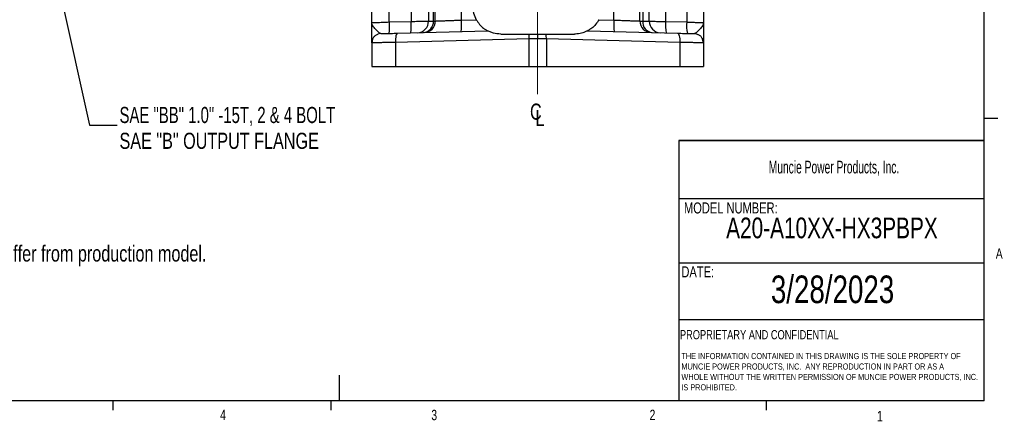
# Model space of a CAD drawing. Header units: inches. Extents: x 0.4 to 16.6, y 0.2 to 10.8.
# Tile 8 of 17: x 7.7 to 16.6, y 0.2 to 3.8. Entities that reach past the tile are written whole.
import ezdxf

# ---------------------------------------------------------------- set-up
doc = ezdxf.new("R2010")
doc.units = ezdxf.units.IN
doc.header["$MEASUREMENT"] = 0
doc.linetypes.add('CENTERX2', pattern=[0.8, 0.5, -0.1, 0.1, -0.1])
doc.layers.add('BORDER', color=7, linetype='Continuous', lineweight=25)
doc.layers.add('SLD-0', color=7, linetype='Continuous', lineweight=25)
doc.styles.add('SLDTEXTSTYLE0', font='TXT', dxfattribs={"width": 0.75})
doc.styles.add('SLDTEXTSTYLE1', font='TXT', dxfattribs={"width": 0.605})
doc.styles.add('SLDTEXTSTYLE2', font='TXT', dxfattribs={"width": 0.691667})
doc.dimstyles.new('SLDDIMSTYLE1', dxfattribs={"dimtxt": 0.18, "dimasz": 0.13, "dimexe": 0, "dimexo": 0.0625, "dimgap": 0, "dimtad": 0, "dimtih": 1, "dimtoh": 1, "dimdec": 0, "dimrnd": 1e-09, "dimzin": 0, "dimdsep": 46, "dimtxsty": 'Standard', "dimsah": 1, "dimcen": 0.09, "dimadec": 0, "dimazin": 0, "dimtfac": 0.13, "dimtdec": 0, "dimtofl": 0, "dimtmove": 0, "dimatfit": 3, "dimfxl": 0, "dimfrac": 2, "dimtolj": 1, "dimtzin": 0, "dimarcsym": 0})

# ---------------------------------------------------------------- blocks, each defined once
blk = doc.blocks.new('SW_NOTE_0')
at = {"layer": 'SLD-0', "color": 0, "char_height": 0.055, "attachment_point": 1, "style": 'SLDTEXTSTYLE0'}
for s, insert in [('THE INFORMATION CONTAINED IN THIS DRAWING IS THE SOLE PROPERTY OF', (0, 0.0709)), ('MUNCIE POWER PRODUCTS, INC.  ANY REPRODUCTION IN PART OR AS A', (0, -0.0235)), ('WHOLE WITHOUT THE WRITTEN PERMISSION OF MUNCIE POWER PRODUCTS, INC.', (0, -0.1178)), ('IS PROHIBITED.', (0, -0.2122))]:
    blk.add_mtext(s, dxfattribs=dict(at, insert=insert))
blk = doc.blocks.new('SW_SYMBOL_MOD_CL')
at = {"layer": 'SLD-0', "color": 0, "char_height": 30.8, "attachment_point": 5, "style": 'SLDTEXTSTYLE0'}
for s, insert in [('C', (15.7, 23.6)), ('L', (23.6, 11.8))]:
    blk.add_mtext(s, dxfattribs=dict(at, insert=insert))
blk = doc.blocks.new('SW_NOTE_0_1')
at = {"layer": 'SLD-0', "color": 0, "char_height": 0.145833, "attachment_point": 1}
for s, insert, style in [('SAE "BB" 1.0" -15T, 2 & 4 BOLT', (0.0213, 0.166), 'SLDTEXTSTYLE2'), ('SAE "B" OUTPUT FLANGE', (0.0213, -0.0678), 'SLDTEXTSTYLE0')]:
    blk.add_mtext(s, dxfattribs=dict(at, insert=insert, style=style))

msp = doc.modelspace()

# ---------------------------------------------------------------- linework, layer by layer
at = {"color": 7, "linetype": 'Continuous', "lineweight": 25}
for p, q in [((13.29, 4.6736), (13.29, 3.8303)), ((11.3984, 3.8304), (11.3984, 4.5351)), ((11.415, 3.8305), (11.415, 4.5322)), ((11.6509, 3.8393), (11.6509, 4.5322)), ((13.0291, 3.8393), (13.0291, 4.5322)), ((13.265, 3.8305), (13.265, 4.5322)), ((10.84, 3.8155), (10.84, 3.9675)), ((10.9994, 3.8223), (10.9994, 3.9675)), ((11.1962, 3.9675), (11.1962, 3.8274)), ((11.3538, 3.9675), (11.3538, 3.829)), ((13.3499, 3.8284), (13.3499, 3.9675)), ((13.497, 3.9675), (13.497, 3.827)), ((13.6879, 3.9675), (13.6879, 3.822)), ((13.84, 3.9675), (13.84, 3.8155)), ((11.6509, 3.8393), (11.7854, 3.8428)), ((12.8947, 3.8428), (13.0291, 3.8393)), ((10.9994, 3.8223), (11.1962, 3.8274)), ((11.0746, 3.7203), (11.8893, 3.7417)), ((12.7908, 3.7417), (13.6054, 3.7203)), ((13.497, 3.827), (13.6879, 3.822)), ((13.8348, 3.8157), (13.84, 3.8155)), ((13.8393, 3.8045), (13.8373, 3.8156)), ((13.84, 3.8155), (13.8374, 3.8042)), ((12.2611, 3.6686), (11.0544, 3.637)), ((12.0067, 3.7128), (12.2634, 3.7128)), ((12.34, 3.6701), (12.2611, 3.6686)), ((12.2611, 3.6686), (12.2611, 3.4195)), ((12.419, 3.6686), (12.34, 3.6701)), ((12.4167, 3.7128), (12.6734, 3.7128)), ((12.419, 3.6686), (12.419, 3.4195)), ((13.6257, 3.637), (12.419, 3.6686)), ((10.84, 3.633), (10.84, 3.4195)), ((11.0544, 3.637), (11.0544, 3.4195)), ((13.6257, 3.637), (13.6257, 3.4195)), ((13.84, 3.633), (13.8326, 3.6331)), ((13.84, 3.633), (13.84, 3.4195)), ((10.84, 3.4195), (11.0544, 3.4195)), ((11.0544, 3.4195), (12.2611, 3.4195)), ((12.2611, 3.4195), (12.419, 3.4195)), ((12.419, 3.4195), (13.6257, 3.4195)), ((13.6257, 3.4195), (13.84, 3.4195))]:
    msp.add_line(p, q, dxfattribs=at)
at = {"color": 7, "linetype": 'Continuous', "lineweight": 25, "flags": 128}
for points in [[(10.9212, 3.7163), (10.9052, 3.7143), (10.8907, 3.7096)], [(11.0746, 3.7203), (11.0703, 3.7186), (11.0663, 3.7138), (11.0626, 3.7061), (11.0595, 3.6957), (11.057, 3.6831), (11.0553, 3.6688), (11.0544, 3.6532), (11.0544, 3.637)], [(13.6054, 3.7203), (13.6097, 3.7186), (13.6138, 3.7138), (13.6175, 3.7061), (13.6206, 3.6957), (13.6231, 3.6831), (13.6248, 3.6688), (13.6256, 3.6532), (13.6257, 3.637)], [(13.7589, 3.7163), (13.7748, 3.7143), (13.7894, 3.7096)]]:
    msp.add_lwpolyline(points, dxfattribs=at)
at = {"color": 7, "linetype": 'Continuous', "lineweight": 25}
for centre, radius, start, end in [((12.0067, 3.9661), 0.2533, 180, 209.11783), ((11.2504, 3.8284), 0.1034, 271.80509, 0.3396), ((11.2996, 3.825), 0.0989, 274.58207, 3.10305), ((11.311, 3.8305), 0.104, 271.5, 0), ((11.0531, 3.7978), 0.5993, 354.02379, 3.97697), ((13.627, 3.7978), 0.5993, 176.02303, 185.97621), ((13.369, 3.8305), 0.104, 180, 268.5), ((13.3865, 3.8225), 0.0968, 175.36967, 263.61457), ((13.4523, 3.8267), 0.1024, 179.05826, 267.63594), ((10.4016, 3.7807), 0.5993, 354.02379, 3.97697), ((10.5984, 3.7859), 0.5993, 354.02379, 3.97697), ((13.8005, 3.7933), 0.3054, 173.67196, 193.30944), ((13.9914, 3.7883), 0.3054, 173.67196, 193.30944), ((10.9234, 3.633), 0.0833, 150.53653, 180), ((12.5307, 3.6765), 0.2698, 172.26346, 181.66845), ((12.1493, 3.6765), 0.2698, 358.33155, 7.73654), ((13.7567, 3.633), 0.0833, 0, 29.46347)]:
    msp.add_arc(centre, radius, start, end, dxfattribs=at)
for points, knots in [([(11.1962, 3.8274), (11.218, 3.8276), (11.2562, 3.828), (11.3047, 3.8285), (11.34, 3.8288), (11.3493, 3.8289), (11.3538, 3.829)], [0, 0, 0, 0, 0.285011, 0.499936, 0.757669, 1, 1, 1, 1]), ([(11.3538, 3.829), (11.3585, 3.8291), (11.3678, 3.8294), (11.3881, 3.8301), (11.3984, 3.8304)], [0, 0, 0, 0, 0.4960907, 1, 1, 1, 1]), ([(11.3984, 3.8304), (11.4032, 3.8304), (11.4129, 3.8305), (11.4143, 3.8305), (11.415, 3.8305)], [0, 0, 0, 0, 0.5043089, 1, 1, 1, 1]), ([(11.415, 3.8305), (11.4158, 3.8306), (11.4175, 3.8306), (11.4308, 3.8311), (11.4523, 3.8319), (11.477, 3.8328), (11.5, 3.8337), (11.5188, 3.8344), (11.5399, 3.8352), (11.5669, 3.8362), (11.6038, 3.8376), (11.6339, 3.8387), (11.6509, 3.8393)], [0, 0, 0, 0, 0.120101, 0.243422, 0.369967, 0.499742, 0.56004, 0.623422, 0.689888, 0.759437, 0.863803, 1, 1, 1, 1]), ([(11.7854, 3.8428), (11.795, 3.8279), (11.8149, 3.797), (11.8487, 3.7669), (11.8734, 3.7503), (11.887, 3.7428), (11.8885, 3.742), (11.8893, 3.7417)], [0, 0, 0, 0, 0.2715833, 0.5627749, 0.7792499, 0.8970147, 1, 1, 1, 1]), ([(12.8947, 3.8428), (12.8851, 3.8279), (12.8652, 3.797), (12.8313, 3.7669), (12.8066, 3.7503), (12.7931, 3.7428), (12.7915, 3.742), (12.7908, 3.7417)], [0, 0, 0, 0, 0.271583, 0.562775, 0.77925, 0.897015, 1, 1, 1, 1]), ([(13.0291, 3.8393), (13.0382, 3.839), (13.0552, 3.8384), (13.0789, 3.8375), (13.0992, 3.8367), (13.1272, 3.8357), (13.1611, 3.8344), (13.1982, 3.833), (13.2278, 3.8319), (13.2493, 3.8311), (13.2626, 3.8306), (13.2642, 3.8306), (13.265, 3.8305)], [0, 0, 0, 0, 0.072183, 0.136385, 0.192606, 0.240842, 0.376678, 0.500231, 0.630011, 0.756563, 0.879891, 1, 1, 1, 1]), ([(13.265, 3.8305), (13.2661, 3.8305), (13.2683, 3.8305), (13.2827, 3.8304), (13.29, 3.8303)], [0, 0, 0, 0, 0.493424, 1, 1, 1, 1]), ([(13.29, 3.8303), (13.3029, 3.8299), (13.3283, 3.8291), (13.3428, 3.8286), (13.3499, 3.8284)], [0, 0, 0, 0, 0.505452, 1, 1, 1, 1]), ([(13.3499, 3.8284), (13.3543, 3.8284), (13.3638, 3.8283), (13.3938, 3.8279), (13.4387, 3.8275), (13.4769, 3.8272), (13.497, 3.827)], [0, 0, 0, 0, 0.203756, 0.4384, 0.703847, 1, 1, 1, 1]), ([(10.84, 3.8155), (10.8423, 3.8156), (10.8469, 3.8158), (10.8836, 3.8173), (10.9369, 3.8196), (10.9791, 3.8214), (10.9994, 3.8223)], [0, 0, 0, 0, 0.24353, 0.499859, 0.759237, 1, 1, 1, 1]), ([(10.9212, 3.7163), (10.9167, 3.7182), (10.9069, 3.7223), (10.8818, 3.7491), (10.8575, 3.7746), (10.8426, 3.7972), (10.8409, 3.8093), (10.84, 3.8155)], [0, 0, 0, 0, 0.184892, 0.402524, 0.672619, 0.831213, 1, 1, 1, 1]), ([(10.84, 3.633), (10.84, 3.6338), (10.84, 3.6353), (10.84, 3.6473), (10.84, 3.6654), (10.84, 3.6891), (10.84, 3.7172), (10.84, 3.7483), (10.84, 3.7813), (10.84, 3.8041), (10.84, 3.8155)], [0, 0, 0, 0, 0.124927, 0.250101, 0.372676, 0.500524, 0.625073, 0.749501, 0.874662, 1, 1, 1, 1]), ([(12.0067, 3.7128), (11.9834, 3.7147), (11.9481, 3.7176), (11.9122, 3.7307), (11.896, 3.7382), (11.8899, 3.7413), (11.8894, 3.7416), (11.8893, 3.7417)], [0, 0, 0, 0, 0.4409351, 0.6678825, 0.8380592, 0.9505585, 1, 1, 1, 1]), ([(12.7908, 3.7417), (12.7902, 3.7413), (12.7886, 3.7405), (12.7752, 3.7338), (12.7452, 3.722), (12.7075, 3.7137), (12.6804, 3.713), (12.6734, 3.7128)], [0, 0, 0, 0, 0.1072044, 0.2533742, 0.4872385, 0.8675561, 1, 1, 1, 1]), ([(13.84, 3.8155), (13.84, 3.8001), (13.84, 3.7696), (13.84, 3.7267), (13.84, 3.6916), (13.84, 3.6655), (13.84, 3.6406), (13.84, 3.636), (13.84, 3.633)], [0, 0, 0, 0, 0.1698331, 0.3352591, 0.4999653, 0.6279206, 0.7506834, 1, 1, 1, 1]), ([(10.8911, 3.7098), (10.8838, 3.7059), (10.8688, 3.698), (10.8531, 3.6786), (10.8438, 3.6563), (10.8439, 3.6407), (10.8439, 3.6331)], [0, 0, 0, 0, 0.250666, 0.507467, 0.760157, 1, 1, 1, 1]), ([(10.9212, 3.7163), (10.9232, 3.7164), (10.9274, 3.7165), (10.9611, 3.7173), (11.0112, 3.7187), (11.0539, 3.7198), (11.0746, 3.7203)], [0, 0, 0, 0, 0.243268, 0.499953, 0.756665, 1, 1, 1, 1]), ([(12.2634, 3.7128), (12.2712, 3.7128), (12.2876, 3.7128), (12.3132, 3.7128), (12.3311, 3.7128), (12.34, 3.7128)], [0, 0, 0, 0, 0.311383, 0.654131, 1, 1, 1, 1]), ([(12.34, 3.7128), (12.34, 3.7058), (12.34, 3.6924), (12.34, 3.6773), (12.34, 3.6701)], [0, 0, 0, 0, 0.517869, 1, 1, 1, 1]), ([(12.34, 3.7128), (12.3481, 3.7128), (12.365, 3.7128), (12.3908, 3.7128), (12.408, 3.7128), (12.4167, 3.7128)], [0, 0, 0, 0, 0.311383, 0.654131, 1, 1, 1, 1]), ([(13.6054, 3.7203), (13.6262, 3.7198), (13.6688, 3.7187), (13.719, 3.7173), (13.7527, 3.7165), (13.7569, 3.7164), (13.7589, 3.7163)], [0, 0, 0, 0, 0.243335, 0.500047, 0.756732, 1, 1, 1, 1]), ([(13.8362, 3.6331), (13.8362, 3.6407), (13.8362, 3.6563), (13.8269, 3.6786), (13.8112, 3.698), (13.7963, 3.7059), (13.789, 3.7098)], [0, 0, 0, 0, 0.239843, 0.492533, 0.749334, 1, 1, 1, 1]), ([(11.0544, 3.637), (11.0375, 3.6367), (11.005, 3.6361), (10.9667, 3.6354), (10.9382, 3.6348), (10.9174, 3.6344), (10.8948, 3.634), (10.8726, 3.6336), (10.847, 3.6331), (10.8428, 3.6331), (10.84, 3.633)], [0, 0, 0, 0, 0.1400871, 0.2701774, 0.3513947, 0.428158, 0.5004667, 0.6289787, 0.7552008, 1, 1, 1, 1])]:
    msp.add_open_spline(points, degree=3, knots=knots, dxfattribs=at)
at = {"color": 8, "linetype": 'Continuous', "lineweight": 25}
for points, knots in [([(13.6879, 3.822), (13.7, 3.8214), (13.723, 3.8205), (13.7611, 3.8189), (13.8002, 3.8172), (13.8294, 3.816), (13.8335, 3.8158), (13.8348, 3.8157)], [0, 0, 0, 0, 0.169069, 0.320207, 0.567808, 0.857573, 1, 1, 1, 1]), ([(13.8374, 3.8042), (13.837, 3.8017), (13.8355, 3.7933), (13.8222, 3.7746), (13.7984, 3.7492), (13.7732, 3.7223), (13.7634, 3.7182), (13.7589, 3.7163)], [0, 0, 0, 0, 0.074707, 0.251252, 0.551917, 0.794181, 1, 1, 1, 1]), ([(13.8326, 3.6331), (13.831, 3.6332), (13.8284, 3.6332), (13.8139, 3.6335), (13.7992, 3.6338), (13.7791, 3.6341), (13.7527, 3.6346), (13.7176, 3.6353), (13.6751, 3.6361), (13.6425, 3.6367), (13.6257, 3.637)], [0, 0, 0, 0, 0.138018, 0.233828, 0.330801, 0.428939, 0.554577, 0.691636, 0.840113, 1, 1, 1, 1])]:
    msp.add_open_spline(points, degree=3, knots=knots, dxfattribs=at)
at = {"layer": 'BORDER'}
for p, q in [((16.3763, 0.3921), (16.3763, 10.6421)), ((16.3763, 2.9503), (16.5013, 2.9503)), ((13.6175, 2.7488), (13.6175, 0.3921)), ((13.6175, 2.2235), (16.3763, 2.2235)), ((13.6175, 1.6426), (16.3763, 1.6426)), ((13.6175, 1.1283), (16.3763, 1.1283)), ((10.5445, 0.6263), (10.5445, 0.3921)), ((16.3763, 0.3921), (0.6263, 0.3921)), ((8.501, 0.3921), (8.501, 0.3073)), ((10.4698, 0.3921), (10.4698, 0.3073)), ((14.4073, 0.3921), (14.4073, 0.3073))]:
    msp.add_line(p, q, dxfattribs=at)
at = {"layer": 'SLD-0', "color": 7, "linetype": 'CENTERX2', "lineweight": 18, "ltscale": 2.666667}
msp.add_line((12.34, 8.6115), (12.34, 3.1695), dxfattribs=at)
at = {"layer": 'SLD-0', "lineweight": 35}
msp.add_line((13.6175, 2.7488), (16.3763, 2.7488), dxfattribs=at)

# ---------------------------------------------------------------- block references
at = {"layer": 'SLD-0', "color": 7}
msp.add_blockref('SW_NOTE_0_1', (8.5386, 2.8872), dxfattribs=at)
at = {"layer": 'SLD-0', "color": 7, "xscale": 0.004731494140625, "yscale": 0.004731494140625, "zscale": 0.004731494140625}
msp.add_blockref('SW_SYMBOL_MOD_CL', (12.2496, 2.8977), dxfattribs=at)
at = {"layer": 'SLD-0'}
msp.add_blockref('SW_NOTE_0', (13.64, 0.7548), dxfattribs=at)

# ---------------------------------------------------------------- texts
at = {"color": 7, "linetype": 'Continuous', "lineweight": 0, "char_height": 0.0937, "attachment_point": 1, "style": 'SLDTEXTSTYLE0'}
for s, insert in [('A', (16.4821, 1.7726)), ('4', (9.4701, 0.3137)), ('3', (11.3788, 0.3116)), ('2', (13.3523, 0.3124)), ('1', (15.4083, 0.3014))]:
    msp.add_mtext(s, dxfattribs=dict(at, insert=insert))
at = {"layer": 'BORDER', "style": 'SLDTEXTSTYLE0'}
for s, insert, char_height, attachment_point in [('A20-A10XX-HX3PBPX', (15.0011, 2.0521), 0.1875, 2), ('3/28/2023', (15.0065, 1.5273), 0.25, 2), ('PROPRIETARY AND CONFIDENTIAL', (13.6268, 1.0336), 0.083333, 1)]:
    msp.add_mtext(s, dxfattribs=dict(at, insert=insert, char_height=char_height, attachment_point=attachment_point))
at = {"layer": 'SLD-0', "attachment_point": 1}
for s, insert, char_height, style in [('Muncie Power Products, Inc.', (14.4296, 2.5659), 0.114583, 'SLDTEXTSTYLE1'), ('MODEL NUMBER:', (13.6634, 2.189), 0.1, 'SLDTEXTSTYLE0'), ('DATE:', (13.64, 1.6107), 0.1, 'SLDTEXTSTYLE0')]:
    msp.add_mtext(s, dxfattribs=dict(at, insert=insert, char_height=char_height, style=style))
at = {"layer": 'SLD-0', "color": 7, "insert": (5.5825, 1.7995), "char_height": 0.145833, "attachment_point": 1, "style": 'SLDTEXTSTYLE0'}
msp.add_mtext('- Flange position shown may differ from production model.', dxfattribs=at)

# ---------------------------------------------------------------- leaders
at = {"layer": 'SLD-0', "color": 7}
msp.add_leader([(7.9804, 4.2767), (8.2886, 2.8872), (8.5386, 2.8872)], dimstyle='SLDDIMSTYLE1', dxfattribs=at)

doc.saveas('drawing.dxf')
